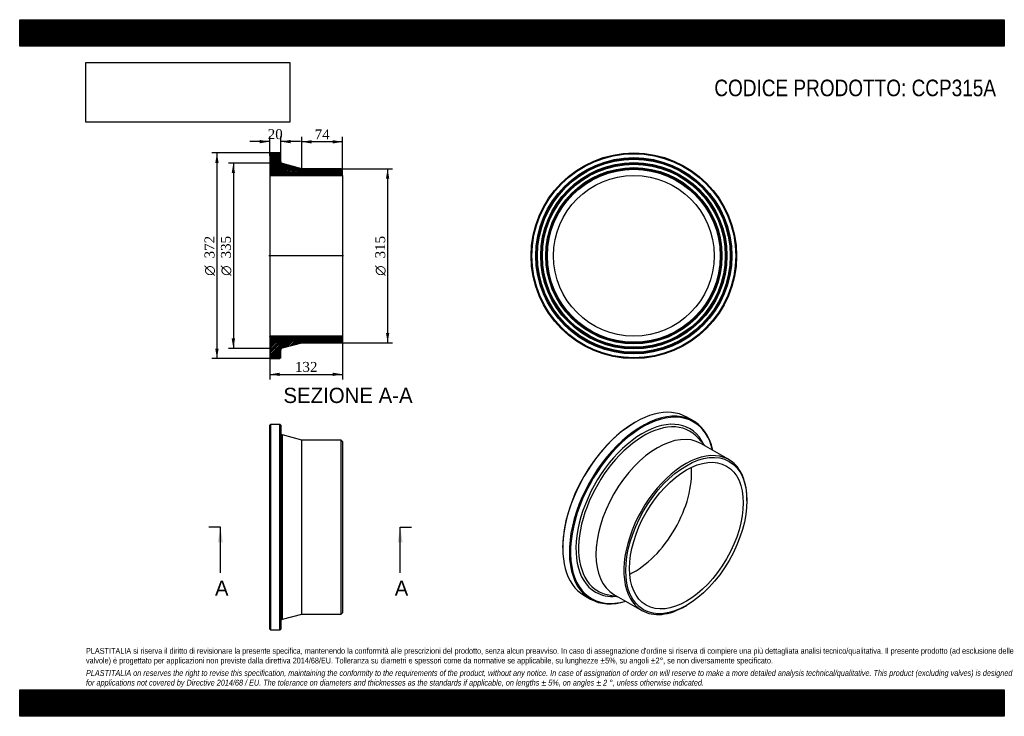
# Model space of a CAD drawing. Header units: millimetres. Extents: x 0 to 1782, y 0 to 1260.
import ezdxf
from ezdxf.enums import TextEntityAlignment as Align
from ezdxf.lldxf.tags import DXFTag

# ---------------------------------------------------------------- set-up
doc = ezdxf.new("R2010")
doc.units = ezdxf.units.MM
doc.header["$LTSCALE"] = 6
for name, color, linetype in [('CCP315A', 7, 'Continuous'), ('Default', 7, 'Continuous'), ('DV4_Default', 7, 'Continuous')]:
    doc.layers.add(name, color=color, linetype=linetype)
doc.styles.add('SEACAD_Solid_Edge_ANSI', font='seans.ttf')
doc.styles.add('SEACAD_Solid_Edge_ANSI1_Symbols', font='semeca1.ttf')
doc.styles.add('SEACAD_Times_New_Roman', font='times.ttf')
tags = doc.linetypes.add('CENTER2', pattern=[28.575, 19.05, -3.175, 3.175, -3.175]).pattern_tags.tags
tags[10:11] = [DXFTag(74, 4), DXFTag(75, 0), DXFTag(340, '0'), DXFTag(46, 0.0), DXFTag(50, 0.0), DXFTag(44, 0.0), DXFTag(45, 0.0)]
tags[8:9] = [DXFTag(74, 4), DXFTag(75, 0), DXFTag(340, '0'), DXFTag(46, 0.0), DXFTag(50, 0.0), DXFTag(44, 0.0), DXFTag(45, 0.0)]
tags[6:7] = [DXFTag(74, 4), DXFTag(75, 0), DXFTag(340, '0'), DXFTag(46, 0.0), DXFTag(50, 0.0), DXFTag(44, 0.0), DXFTag(45, 0.0)]
tags[4:5] = [DXFTag(74, 4), DXFTag(75, 0), DXFTag(340, '0'), DXFTag(46, 0.0), DXFTag(50, 0.0), DXFTag(44, 0.0), DXFTag(45, 0.0)]
doc.dimstyles.new('ANSImm', dxfattribs={"dimtxt": 18, "dimasz": 18, "dimexe": 9, "dimexo": 0, "dimgap": 4.5, "dimtad": 1, "dimdsep": 46, "dimtxsty": 'SEACAD_Times_New_Roman', "dimblk1": '_SE_FILLED', "dimblk2": '_SE_FILLED', "dimsah": 1, "dimcen": 9, "dimazin": 0, "dimtfac": 0.85, "dimtdec": 3, "dimtofl": 0, "dimtmove": 0, "dimatfit": 3, "dimfxl": 1, "dimarcsym": 0})
picture_1 = doc.add_image_def('image1.jpg', size_in_pixel=(4302, 1260))

# ---------------------------------------------------------------- blocks, each defined once
blk = doc.blocks.new('SE')
at = {"layer": 'CCP315A', "color": 7, "linetype": 'Continuous'}
for p, q in [((454, 528.1), (452.5, 526.6)), ((452.5, 157.6), (452.5, 526.6)), ((454, 528.1), (454, 156.1)), ((471, 528.1), (454, 528.1)), ((471, 156.1), (471, 528.1)), ((472.5, 526.6), (471, 528.1)), ((472.5, 526.6), (472.5, 157.6)), ((475.5, 175.4), (475.5, 508.9)), ((510.5, 499.6), (475.5, 508.9)), ((510.5, 184.6), (510.5, 499.6)), ((582, 499.6), (510.5, 499.6)), ((582, 184.6), (582, 499.6)), ((584.5, 497.1), (582, 499.6)), ((584.5, 497.1), (584.5, 187.1)), ((475.5, 175.4), (510.5, 184.6)), ((510.5, 184.6), (582, 184.6)), ((582, 184.6), (584.5, 187.1)), ((452.5, 157.6), (454, 156.1)), ((454, 156.1), (471, 156.1)), ((471, 156.1), (472.5, 157.6))]:
    blk.add_line(p, q, dxfattribs=at)
for centre, start, end in [((476.5, 512.7), 180, 255.2564), ((476.5, 171.6), 104.7436, 180)]:
    blk.add_arc(centre, 4, start, end, dxfattribs=at)
blk = doc.blocks.new('SE1')
at = {"layer": 'CCP315A', "color": 7, "linetype": 'Continuous'}
for p, q in [((1219.3, 534.2), (1207.3, 541.1)), ((1114.3, 531.9), (1113.2, 531.3)), ((1240.4, 489.1), (1226.9, 504.2)), ((1283.5, 464.2), (1233, 493.4)), ((1316.2, 390), (1316.2, 392.1)), ((982.8, 305.3), (982.8, 304.1)), ((1021.3, 219), (1033.3, 212)), ((1063.1, 220.5), (1082.9, 216.3)), ((1075.5, 220.6), (1126, 191.4)), ((1204.8, 199.2), (1206.6, 200.2))]:
    blk.add_line(p, q, dxfattribs=at)
for centre, major_axis, start_param, end_param in [((1114.3, 380), (93, 161.1), 0, 3.141593), ((1126.3, 373.1), (-93, -161.1), 2.580688, 6.283185), ((1127.4, 372.5), (92.2, 159.8), 0, 3.689419), ((1127.4, 372.5), (-85.3, -147.7), 2.763994, 6.283185), ((1113.2, 380.7), (-92.3, -159.8), 3.926991, 5.497787), ((1129.5, 371.3), (-83.4, -144.4), 3.008803, 6.283185), ((1154.2, 357), (-78.7, -136.4), 3.141593, 6.283185), ((1127.4, 372.5), (92.2, 159.8), 5.735359, 6.283185), ((1129.5, 371.3), (-83.4, -144.4), -3.328764, -3.274382), ((1204.8, 327.8), (-78.7, -136.4), 2.356194, 6.283185), ((1113.2, 380.7), (-72.7, -125.9), 0.697026, 2.444567), ((1127.4, 372.5), (-85.3, -147.7), 0, 0.377599), ((1129.5, 371.3), (-83.4, -144.4), 0, 0.132599), ((1129.5, 371.3), (-83.4, -144.4), 0.132599, 0.187172), ((1126.3, 373.1), (-93, -161.1), 0, 0.560905), ((1204.8, 327.8), (-78.7, -136.4), 0, 0.785398)]:
    blk.add_ellipse(centre, major_axis=major_axis, ratio=0.57735, start_param=start_param, end_param=end_param, dxfattribs=at)
for major_axis in [(77.5, 134.2), (-72.7, -125.9)]:
    blk.add_ellipse((1206.6, 326.8), major_axis=major_axis, ratio=0.57735, dxfattribs=at)
blk = doc.blocks.new('SE2')
at = {"layer": 'CCP315A', "color": 7, "linetype": 'Continuous'}
for radius in [186, 184.5, 177.5, 176, 174.5, 168.5, 167, 165.5, 159.5, 158, 156.5, 145.4]:
    blk.add_circle((1111.5, 833), radius, dxfattribs=at)
blk = doc.blocks.new('SE4')
at = {"color": 7, "linetype": 'Continuous', "style": 'SEACAD_Solid_Edge_ANSI'}
blk.add_text('A', height=27.6, dxfattribs=at).set_placement((353.4, 245.5), align=Align.TOP_LEFT)
blk = doc.blocks.new('SE5')
at = {"color": 7, "linetype": 'Continuous', "style": 'SEACAD_Solid_Edge_ANSI'}
blk.add_text('A', height=27.6, dxfattribs=at).set_placement((678.7, 245.5), align=Align.TOP_LEFT)
blk = doc.blocks.new('SEANNOT_GROUP')
at = {"linetype": 'Continuous'}
blk.add_hatch(color=7, dxfattribs=at).paths.add_polyline_path([(367.9, 314.5), (363.3, 342.1), (358.7, 314.5)])
at = {"color": 7, "linetype": 'Continuous'}
blk.add_lwpolyline([(363.3, 259.3), (363.3, 342.1)], dxfattribs=at)
blk = doc.blocks.new('SEANNOT_GROUP1')
at = {"linetype": 'Continuous'}
blk.add_hatch(color=7, dxfattribs=at).paths.add_polyline_path([(693.2, 314.5), (688.6, 342.1), (684, 314.5)])
at = {"color": 7, "linetype": 'Continuous'}
blk.add_lwpolyline([(688.6, 259.3), (688.6, 342.1)], dxfattribs=at)
blk = doc.blocks.new('SE3')
at = {"layer": 'Default', "color": 7, "linetype": 'CENTER2'}
for p, q in [((363.3, 342.1), (342.6, 342.1)), ((688.6, 342.1), (709.3, 342.1))]:
    blk.add_line(p, q, dxfattribs=at)
at = {"layer": 'Default', "color": 7, "linetype": 'CENTER2', "const_width": 0.0001}
blk.add_lwpolyline([(363.3, 342.1), (688.6, 342.1)], dxfattribs=at)
at = {"layer": 'Default'}
for name in ['SEANNOT_GROUP', 'SEANNOT_GROUP1', 'SE4', 'SE5']:
    blk.add_blockref(name, (0, 0), dxfattribs=at)
blk = doc.blocks.new('SE6')
at = {"layer": 'CCP315A', "linetype": 'Continuous'}
h = blk.add_hatch(dxfattribs=at)
h.set_pattern_fill('LINE', scale=0.629921, angle=45, style=0)
edge = h.paths.add_edge_path()
edge.add_line((582, 990.5), (510.5, 990.5))
edge.add_line((510.5, 990.5), (475.5, 999.7))
edge.add_arc((476.5, 1003.6), 4, 180, 255.2564, ccw=False)
edge.add_line((472.5, 1003.6), (472.5, 1017.5))
edge.add_line((472.5, 1017.5), (471, 1019))
edge.add_line((471, 1019), (454, 1019))
edge.add_line((454, 1019), (452.5, 1017.5))
edge.add_line((452.5, 1017.5), (452.5, 1010.5))
edge.add_line((452.5, 1010.5), (453.6, 1009))
edge.add_line((453.6, 1009), (452.5, 1007.5))
edge.add_line((452.5, 1007.5), (452.5, 1001.5))
edge.add_line((452.5, 1001.5), (453.6, 1000))
edge.add_line((453.6, 1000), (452.5, 998.5))
edge.add_line((452.5, 998.5), (452.5, 992.5))
edge.add_line((452.5, 992.5), (453.6, 991))
edge.add_line((453.6, 991), (452.5, 989.5))
edge.add_line((452.5, 989.5), (452.5, 978.4))
edge.add_line((452.5, 978.4), (584.5, 978.4))
edge.add_line((584.5, 978.4), (584.5, 988))
edge.add_line((584.5, 988), (582, 990.5))
h = blk.add_hatch(dxfattribs=at)
h.set_pattern_fill('LINE', scale=0.62992, angle=45, style=0)
edge = h.paths.add_edge_path()
edge.add_line((584.5, 678), (584.5, 687.6))
edge.add_line((584.5, 687.6), (452.5, 687.6))
edge.add_line((452.5, 687.6), (452.5, 676.5))
edge.add_line((452.5, 676.5), (453.6, 675))
edge.add_line((453.6, 675), (452.5, 673.5))
edge.add_line((452.5, 673.5), (452.5, 667.5))
edge.add_line((452.5, 667.5), (453.6, 666))
edge.add_line((453.6, 666), (452.5, 664.5))
edge.add_line((452.5, 664.5), (452.5, 658.5))
edge.add_line((452.5, 658.5), (453.6, 657))
edge.add_line((453.6, 657), (452.5, 655.5))
edge.add_line((452.5, 655.5), (452.5, 648.5))
edge.add_line((452.5, 648.5), (454, 647))
edge.add_line((454, 647), (471, 647))
edge.add_line((471, 647), (472.5, 648.5))
edge.add_line((472.5, 648.5), (472.5, 662.4))
edge.add_arc((476.5, 662.4), 4, 104.7436, 180, ccw=False)
edge.add_line((475.5, 666.3), (510.5, 675.5))
edge.add_line((510.5, 675.5), (582, 675.5))
edge.add_line((582, 675.5), (584.5, 678))
at = {"layer": 'CCP315A', "color": 7, "linetype": 'Continuous'}
for p, q in [((452.5, 1017.5), (454, 1019)), ((452.5, 1017.5), (452.5, 1010.5)), ((471, 1019), (454, 1019)), ((471, 1019), (472.5, 1017.5)), ((472.5, 1003.6), (472.5, 1017.5)), ((452.5, 1010.5), (452.5, 1007.5)), ((452.5, 1010.5), (453.6, 1009)), ((453.6, 1009), (452.5, 1007.5)), ((452.5, 1007.5), (452.5, 1001.5)), ((452.5, 1001.5), (452.5, 998.5)), ((452.5, 1001.5), (453.6, 1000)), ((453.6, 1000), (452.5, 998.5)), ((452.5, 998.5), (452.5, 992.5)), ((510.5, 990.5), (475.5, 999.7)), ((452.5, 992.5), (452.5, 989.5)), ((452.5, 992.5), (453.6, 991)), ((453.6, 991), (452.5, 989.5)), ((452.5, 989.5), (452.5, 978.4)), ((582, 990.5), (510.5, 990.5)), ((582, 990.5), (584.5, 988)), ((584.5, 978.4), (584.5, 988)), ((452.5, 978.4), (452.5, 687.6)), ((452.5, 978.4), (584.5, 978.4)), ((584.5, 978.4), (584.5, 687.6)), ((584.5, 687.6), (452.5, 687.6)), ((452.5, 687.6), (452.5, 676.5)), ((584.5, 678), (582, 675.5)), ((584.5, 678), (584.5, 687.6)), ((452.5, 676.5), (452.5, 673.5)), ((452.5, 676.5), (453.6, 675)), ((453.6, 675), (452.5, 673.5)), ((452.5, 673.5), (452.5, 667.5)), ((452.5, 667.5), (452.5, 664.5)), ((452.5, 667.5), (453.6, 666)), ((453.6, 666), (452.5, 664.5)), ((452.5, 664.5), (452.5, 658.5)), ((472.5, 648.5), (472.5, 662.4)), ((475.5, 666.3), (510.5, 675.5)), ((510.5, 675.5), (582, 675.5)), ((452.5, 658.5), (452.5, 655.5)), ((452.5, 658.5), (453.6, 657)), ((453.6, 657), (452.5, 655.5)), ((452.5, 655.5), (452.5, 648.5)), ((454, 647), (452.5, 648.5)), ((454, 647), (471, 647)), ((472.5, 648.5), (471, 647))]:
    blk.add_line(p, q, dxfattribs=at)
for centre, start, end in [((476.5, 1003.6), 180, 255.2564), ((476.5, 662.4), 104.7436, 180)]:
    blk.add_arc(centre, 4, start, end, dxfattribs=at)
at = {"layer": 'DV4_Default', "color": 7, "linetype": 'CENTER2'}
for p, q in [((472.5, 1003.6), (472.5, 1000.5)), ((475.5, 999.7), (472.5, 1000.5)), ((586.3, 833), (450.8, 833)), ((475.5, 666.3), (472.5, 665.5)), ((472.5, 662.4), (472.5, 665.5))]:
    blk.add_line(p, q, dxfattribs=at)
blk = doc.blocks.new('GDimGGroup')
at = {"layer": 'Default', "linetype": 'Continuous'}
for points in [[(354, 1001), (360, 1001), (357, 1019)], [(354, 665), (357, 647), (360, 665)]]:
    blk.add_hatch(color=7, dxfattribs=at).paths.add_polyline_path(points)
at = {"layer": 'Default', "color": 7, "linetype": 'Continuous'}
for p, q in [((462.5, 1019), (348, 1019)), ((357, 1019), (357, 647)), ((462.5, 647), (348, 647))]:
    blk.add_line(p, q, dxfattribs=at)
for s, style, p in [('372', 'SEACAD_Times_New_Roman', (334.5, 828.2)), ('O', 'SEACAD_Solid_Edge_ANSI1_Symbols', (334.5, 796.8))]:
    blk.add_text(s, height=18, rotation=90, dxfattribs=dict(at, style=style)).set_placement(p, align=Align.TOP_LEFT)
blk = doc.blocks.new('GDimGGroup1')
at = {"layer": 'Default', "linetype": 'Continuous'}
for points in [[(383.7, 982.5), (389.7, 982.5), (386.7, 1000.5)], [(383.7, 683.5), (386.7, 665.5), (389.7, 683.5)]]:
    blk.add_hatch(color=7, dxfattribs=at).paths.add_polyline_path(points)
at = {"layer": 'Default', "color": 7, "linetype": 'Continuous'}
for p, q in [((472.5, 1000.5), (377.7, 1000.5)), ((386.7, 1000.5), (386.7, 665.5)), ((472.5, 665.5), (377.7, 665.5))]:
    blk.add_line(p, q, dxfattribs=at)
for s, style, p in [('335', 'SEACAD_Times_New_Roman', (364.2, 828.2)), ('O', 'SEACAD_Solid_Edge_ANSI1_Symbols', (364.2, 796.8))]:
    blk.add_text(s, height=18, rotation=90, dxfattribs=dict(at, style=style)).set_placement(p, align=Align.TOP_LEFT)
blk = doc.blocks.new('GDimGGroup2')
at = {"layer": 'Default', "linetype": 'Continuous'}
for points in [[(668.9, 972.5), (665.9, 990.5), (662.9, 972.5)], [(668.9, 693.5), (662.9, 693.5), (665.9, 675.5)]]:
    blk.add_hatch(color=7, dxfattribs=at).paths.add_polyline_path(points)
at = {"layer": 'Default', "color": 7, "linetype": 'Continuous'}
for p, q in [((582, 990.5), (674.9, 990.5)), ((665.9, 990.5), (665.9, 675.5)), ((582, 675.5), (674.9, 675.5))]:
    blk.add_line(p, q, dxfattribs=at)
for s, style, p in [('315', 'SEACAD_Times_New_Roman', (643.4, 828.2)), ('O', 'SEACAD_Solid_Edge_ANSI1_Symbols', (643.4, 796.8))]:
    blk.add_text(s, height=18, rotation=90, dxfattribs=dict(at, style=style)).set_placement(p, align=Align.TOP_LEFT)
blk = doc.blocks.new('DMBLK55')
at = {"layer": 'Default', "linetype": 'Continuous'}
for points in [[(470.5, 615.5), (470.5, 621.5), (452.5, 618.5)], [(566.5, 615.5), (584.5, 618.5), (566.5, 621.5)]]:
    blk.add_hatch(color=7, dxfattribs=at).paths.add_polyline_path(points)
at = {"layer": 'Default', "color": 7, "linetype": 'Continuous'}
for p, q in [((452.5, 687.6), (452.5, 609.5)), ((584.5, 687.6), (584.5, 609.5)), ((452.5, 618.5), (584.5, 618.5))]:
    blk.add_line(p, q, dxfattribs=at)
at = {"layer": 'Default', "color": 7, "linetype": 'Continuous', "style": 'SEACAD_Times_New_Roman'}
blk.add_text('132', height=18, dxfattribs=at).set_placement((498.1, 641), align=Align.TOP_LEFT)
blk = doc.blocks.new('_SE_FILLED')
at = {"color": 0}
blk.add_line((0, 0), (-1, 0), dxfattribs=at)
blk.add_solid([(0, 0), (-1, -0.1665), (-1, 0.1665), (0, 0)], dxfattribs=at)
blk = doc.blocks.new('DMBLK56')
at = {"layer": 'Default', "linetype": 'Continuous'}
for points in [[(434.5, 1042.5), (434.5, 1036.5), (452.5, 1039.5)], [(490.5, 1042.5), (472.5, 1039.5), (490.5, 1036.5)]]:
    blk.add_hatch(color=7, dxfattribs=at).paths.add_polyline_path(points)
at = {"layer": 'Default', "color": 7, "linetype": 'Continuous'}
for p, q in [((452.5, 1039.5), (416.5, 1039.5)), ((452.5, 1014), (452.5, 1048.5)), ((472.5, 1010.5), (472.5, 1048.5)), ((508.5, 1039.5), (472.5, 1039.5))]:
    blk.add_line(p, q, dxfattribs=at)
at = {"layer": 'Default', "color": 7, "linetype": 'Continuous', "style": 'SEACAD_Times_New_Roman'}
blk.add_text('20', height=18, dxfattribs=at).set_placement((448.9, 1062), align=Align.TOP_LEFT)
blk = doc.blocks.new('DMBLK57')
at = {"layer": 'Default', "linetype": 'Continuous'}
for points in [[(528.5, 1042.1), (510.5, 1039.1), (528.5, 1036.1)], [(566.5, 1042.1), (566.5, 1036.1), (584.5, 1039.1)]]:
    blk.add_hatch(color=7, dxfattribs=at).paths.add_polyline_path(points)
at = {"layer": 'Default', "color": 7, "linetype": 'Continuous'}
for p, q in [((510.5, 990.5), (510.5, 1048.1)), ((584.5, 1039.1), (510.5, 1039.1)), ((584.5, 978.4), (584.5, 1048.1))]:
    blk.add_line(p, q, dxfattribs=at)
at = {"layer": 'Default', "color": 7, "linetype": 'Continuous', "style": 'SEACAD_Times_New_Roman'}
blk.add_text('74', height=18, dxfattribs=at).set_placement((533.9, 1061.6), align=Align.TOP_LEFT)

msp = doc.modelspace()

# ---------------------------------------------------------------- hatches: boundary and pattern name
at = {"layer": 'Default', "linetype": 'Continuous'}
h = msp.add_hatch(dxfattribs=at)
h.set_pattern_fill('LINE', scale=0.629921, angle=45, style=0)
h.paths.add_polyline_path([(1782, 1212), (1782, 1260), (0, 1260), (0, 1212)])
for points in [[(1782, 1212), (1782, 1260), (0, 1260), (0, 1212)], [(1782, 0), (1782, 48), (0, 48), (0, 0)]]:
    msp.add_hatch(color=7, dxfattribs=at).paths.add_polyline_path(points)
h = msp.add_hatch(dxfattribs=at)
h.set_pattern_fill('LINE', scale=0.629921, angle=45, style=0)
h.paths.add_polyline_path([(1782, 0), (1782, 48), (0, 48), (0, 0)])

# ---------------------------------------------------------------- linework, layer by layer
at = {"layer": 'Default', "color": 7, "linetype": 'Continuous'}
for p, q in [((0, 1260), (1782, 1260)), ((0, 1212), (0, 1260)), ((1782, 1260), (1782, 1212)), ((1782, 1212), (0, 1212)), ((0, 48), (1782, 48)), ((0, 0), (0, 48)), ((1782, 48), (1782, 0)), ((1782, 0), (0, 0))]:
    msp.add_line(p, q, dxfattribs=at)

# ---------------------------------------------------------------- block references
at = {"layer": 'Default'}
for name in ['GDimGGroup', 'SE6', 'SE2', 'GDimGGroup1', 'GDimGGroup2', 'SE1', 'SE', 'SE3']:
    msp.add_blockref(name, (0, 0), dxfattribs=at)

# ---------------------------------------------------------------- texts
at = {"layer": 'Default', "color": 7, "linetype": 'Continuous', "style": 'SEACAD_Solid_Edge_ANSI'}
msp.add_text('SEZIONE A-A', height=27.6, dxfattribs=at).set_placement((477.339, 594.287), align=Align.TOP_LEFT)
at = {"layer": 'Default', "attachment_point": 1}
for s, insert, char_height, width in [('{\\fArial Narrow|b0||i0||c0|p34;\\C7;\\H30.;\\W1.;CODICE PRODOTTO: CCP315A}', (1257.167, 1151.605), 30, 510.96824), ("{\\fArial Narrow|b0||i0||c0|p34;\\C7;\\H10.5;\\W1.;PLASTITALIA si riserva il diritto di revisionare la presente specifica, mantenendo la conformità alle prescrizioni del prodotto, senza alcun preavviso. In caso di assegnazione d'ordine si riserva di compiere una più dettagliata analisi tecnico/qualitativa. Il presente prodotto (ad esclusione delle \\P}{\\fArial Narrow|b0||i0||c0|p34;\\C7;\\H10.5;\\W1.;valvole) è progettato per applicazioni non previste dalla direttiva 2014/68/EU. Tolleranza su diametri e spessori come da normative se applicabile, su lunghezze ±5%, su angoli ±2°, se non diversamente specificato.\\P}{\\fArial Narrow|b0||i0||c0|p34;\\C7;\\H3.;\\W1.;   \\P}{\\fArial Narrow|b0||i1||c0|p34;\\C7;\\H10.5;\\W1.;PLASTITALIA on reserves the right to revise this specification, maintaining the conformity to the requirements of the product, without any notice. In case of assignation of order on will reserve to make a more detailed analysis technical/qualitative. This product (excluding valves) is designed \\P}{\\fArial Narrow|b0||i1||c0|p34;\\C7;\\H10.5;\\W1.;for applications not covered by Directive 2014/68 / EU. The tolerance on diameters and thicknesses as the standards if applicable, on lengths ± 5%, on angles ± 2 °, unless otherwise indicated.\\P}", (120, 123.614), 10.5, 1542)]:
    msp.add_mtext(s, dxfattribs=dict(at, insert=insert, char_height=char_height, width=width))

# ---------------------------------------------------------------- dimensions: what is measured, and where the dimension line sits
at = {"layer": 'Default', "color": 7, "linetype": 'Continuous'}
for base, p1, p2, picture, middle in [((452.54, 1039.494), (472.54, 1010.516), (452.54, 1013.975), 'DMBLK56', (462.54, 1039.494)), ((510.54, 1039.149), (584.54, 978.375), (510.54, 990.475), 'DMBLK57', (547.54, 1039.149))]:
    dim = msp.add_linear_dim(base=base, p1=p1, p2=p2, text='\\A1;<>', dimstyle='ANSImm', dxfattribs=at)
    dim.commit()
    dim.dimension.update_dxf_attribs({"geometry": picture, "text_midpoint": middle, "dimtype": 160})
dim = msp.add_linear_dim(base=(452.54, 618.503), p1=(452.54, 687.575), p2=(584.54, 687.575), angle=0, text='\\A1;<>', dimstyle='ANSImm', dxfattribs=at)
dim.commit()
dim.dimension.update_dxf_attribs({"geometry": 'DMBLK55', "text_midpoint": (518.54, 618.503), "dimtype": 161})

# ---------------------------------------------------------------- pictures from other files: only their frames are drawn
image = msp.add_image(picture_1, insert=(120, 1074.619), size_in_units=(368.743, 108))
image.dxf.flags = 7

doc.saveas('drawing.dxf')
